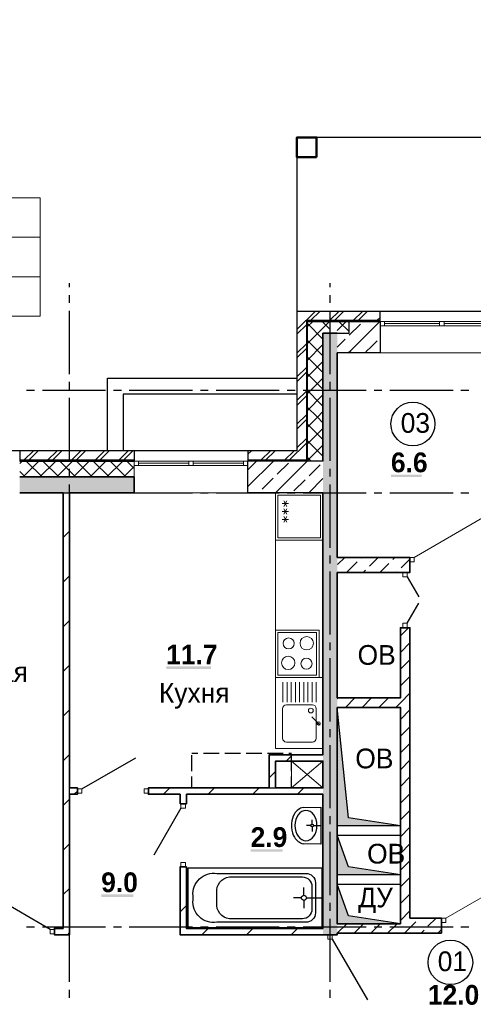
# Model space of a CAD drawing. Header units: millimetres. Extents: x 259029 to 2494469, y -731578 to -57567.
# Tile 231 of 253: x 510176 to 515919, y -605628 to -593156. Entities that reach past the tile are written whole.
import ezdxf
from ezdxf import colors
from ezdxf.entities.mleader import LeaderData, LeaderLine
from ezdxf.math import Vec2, Vec3

# ---------------------------------------------------------------- set-up
doc = ezdxf.new("R2010")
doc.units = ezdxf.units.MM
for name, color, linetype in [('PDF _Геометрия', 7, 'Continuous'), ('PDF _Сплошная заливка', 7, 'Continuous'), ('PDF _Текст', 7, 'Continuous')]:
    doc.layers.add(name, color=color, linetype=linetype)
for name, color, linetype, lineweight in [('Выноски', 20, 'Continuous', 20), ('РАЗРЕЗЫ', 10, 'Continuous', 60), ('Символы 0.20', 1, 'Continuous', 20)]:
    doc.layers.add(name, color=color, linetype=linetype, lineweight=lineweight)
doc.styles.add('PDF Century Gothic', font='GOTHIC.TTF')
doc.styles.add('PDF Century Gothic Bold', font='GOTHICB.TTF')
doc.styles.add('ГОСТ', font='GOST_Common.ttf')

# ---------------------------------------------------------------- blocks, each defined once
blk = doc.blocks.new('_None')
blk = doc.blocks.new('ааапп')
at = {"layer": 'Символы 0.20'}
ml = blk.add_multileader_mtext('Standard', dxfattribs=at)
ml.set_content('2(л.6)', color=256, style='ГОСТ')
ml.set_leader_properties(color=256, linetype='ByLayer', lineweight=-1)
ml.set_arrow_properties(name='NONE')
ml.build(insert=Vec2(0, 0))
ml.multileader.update_dxf_attribs({"text_left_attachment_type": 6, "text_right_attachment_type": 6, "dogleg_length": 0.25, "arrow_head_size": 200, "scale": 100})
ctx = ml.context
ctx.base_point, ctx.scale, ctx.char_height, ctx.arrow_head_size, ctx.landing_gap_size, ctx.plane_origin = Vec3(614087, -580264.1), 100, 250, 200, 25, Vec3(615301.2, -582398.5)
ctx.left_attachment, ctx.right_attachment = 6, 6
notes = []
notes.append((ctx, [(0, (1, 1, 0), (614062, -580264.1), (1, 0), 25, [(0, [(613990.2, -580943.4)], 0, [])])]))
ctx.mtext.insert, ctx.mtext.width, ctx.mtext.flow_direction = Vec3(614112, -579964.1), 792.21, 5
ml = blk.add_multileader_mtext('Standard', dxfattribs=at)
ml.set_content('4(л.6)', color=256, style='ГОСТ')
ml.set_leader_properties(color=256, linetype='ByLayer', lineweight=-1)
ml.set_arrow_properties(name='NONE')
ml.build(insert=Vec2(0, 0))
ml.multileader.update_dxf_attribs({"text_left_attachment_type": 6, "text_right_attachment_type": 6, "dogleg_length": 0.25, "arrow_head_size": 200, "scale": 100})
ctx = ml.context
ctx.base_point, ctx.scale, ctx.char_height, ctx.arrow_head_size, ctx.landing_gap_size, ctx.plane_origin = Vec3(611257.3, -581853.8), 100, 250, 200, 25, Vec3(612471.5, -584006.4)
ctx.left_attachment, ctx.right_attachment = 6, 6
notes.append((ctx, [(0, (1, 1, 0), (611232.3, -581853.8), (1, 0), 25, [(0, [(611050.1, -582506.1)], 0, [])])]))
ctx.mtext.insert, ctx.mtext.width, ctx.mtext.defined_height, ctx.mtext.flow_direction = Vec3(611282.3, -581553.8), 1018.139, 759.8, 5
ml = blk.add_multileader_mtext('Standard', dxfattribs=at)
ml.set_content('2(л.6)', color=256, style='ГОСТ')
ml.set_leader_properties(color=256, linetype='ByLayer', lineweight=-1)
ml.set_arrow_properties(name='NONE')
ml.build(insert=Vec2(0, 0))
ml.multileader.update_dxf_attribs({"text_left_attachment_type": 6, "text_right_attachment_type": 6, "dogleg_length": 0.25, "arrow_head_size": 200, "scale": 100})
ctx = ml.context
ctx.base_point, ctx.scale, ctx.char_height, ctx.arrow_head_size, ctx.landing_gap_size, ctx.plane_origin = Vec3(614087, -583505.6), 100, 250, 200, 25, Vec3(615301.2, -585640.1)
ctx.left_attachment, ctx.right_attachment = 6, 6
notes.append((ctx, [(0, (1, 1, 0), (614062, -583505.6), (1, 0), 25, [(0, [(613990.2, -584185)], 0, [])])]))
ctx.mtext.insert, ctx.mtext.width, ctx.mtext.flow_direction = Vec3(614112, -583205.6), 792.21, 5
ml = blk.add_multileader_mtext('Standard', dxfattribs=at)
ml.set_content('6(л.6)', color=256, style='ГОСТ')
ml.set_leader_properties(color=256, linetype='ByLayer', lineweight=-1)
ml.set_arrow_properties(name='NONE')
ml.build(insert=Vec2(0, 0))
ml.multileader.update_dxf_attribs({"text_left_attachment_type": 6, "text_right_attachment_type": 6, "dogleg_length": 0.25, "arrow_head_size": 200, "scale": 100})
ctx = ml.context
ctx.base_point, ctx.scale, ctx.char_height, ctx.arrow_head_size, ctx.landing_gap_size, ctx.plane_origin = Vec3(614153.7, -586766.3), 100, 250, 200, 25, Vec3(615367.8, -588900.8)
ctx.left_attachment, ctx.right_attachment = 6, 6
notes.append((ctx, [(0, (1, 1, 0), (614128.7, -586766.3), (1, 0), 25, [(0, [(614056.9, -587445.7)], 0, [])])]))
ctx.mtext.insert, ctx.mtext.width, ctx.mtext.flow_direction = Vec3(614178.7, -586466.3), 792.21, 5
for ctx, leaders in notes:
    for number, flags, end, landing, length, lines in leaders:
        leader = LeaderData()
        leader.index, (leader.has_last_leader_line, leader.has_dogleg_vector, leader.attachment_direction) = number, flags
        leader.last_leader_point, leader.dogleg_vector, leader.dogleg_length = Vec3(end), Vec3(landing), length
        for number, points, colour, breaks in lines:
            line = LeaderLine()
            line.index, line.vertices, line.color, line.breaks = number, Vec3.list(points), colors.encode_raw_color(colour), breaks
            leader.lines.append(line)
        ctx.leaders.append(leader)

msp = doc.modelspace()

# ---------------------------------------------------------------- hatches: boundary and pattern name
at = {"layer": 'PDF _Сплошная заливка', "true_color": 0xf1f1f1, "transparency": 33554559}
msp.add_hatch(color=7, dxfattribs=at).paths.add_polyline_path([(514015.7, -597127.5), (514015.7, -602467.5), (514016, -602467.5), (514016, -602547.5), (514015.7, -602547.5), (514015.7, -604747.5), (514195.7, -604747.5), (514195.7, -597127.5)])

# ---------------------------------------------------------------- linework, layer by layer
at = {"layer": 'PDF _Геометрия', "lineweight": 50}
msp.add_lwpolyline([(513935.5, -594897.5), (513935.5, -594647.5), (513685.5, -594647.5), (513685.5, -594897.5)], close=True, dxfattribs=at)
at = {"layer": 'PDF _Геометрия', "lineweight": 25}
for points in [[(522365.7, -596847.5), (522365.7, -594647.5), (513685.7, -594647.5), (513685.7, -596847.5), (516945.7, -596847.5)], [(510805.7, -596544.4), (510805.7, -596494.5)], [(514105.7, -596544.4), (514105.7, -596494.5)], [(510805.7, -596744.4), (510805.7, -596644.4)], [(514105.7, -596744.4), (514105.7, -596644.4)], [(510805.7, -597644.4), (510805.7, -596844.4)], [(513685.7, -597081.3), (513919.6, -596847.5)], [(513685.7, -596847.5), (513685.7, -598617.5)], [(513859.5, -596967.5), (513979.6, -596847.5)], [(514099.6, -596967.5), (514219.5, -596847.5)], [(514105.7, -597644.4), (514105.7, -596844.4)], [(514159.5, -596967.5), (514279.6, -596847.5)], [(514399.6, -596967.5), (514519.6, -596847.5)], [(514459.5, -596967.5), (514579.5, -596847.5)], [(514699.6, -596967.5), (514740.7, -596926.3)], [(514740.7, -596977.5), (514740.7, -596847.5)], [(514740.7, -596967.5), (513805.7, -596967.5), (513805.7, -598737.5), (513065.7, -598737.5)], [(513685.7, -597141.3), (513805.7, -597021.3)], [(513815.7, -596977.5), (514345.7, -596977.5)], [(513815.7, -596977.5), (513815.7, -598747.5)], [(513685.7, -597381.3), (513805.7, -597261.3)], [(513685.7, -597441.3), (513805.7, -597321.3)], [(513685.7, -597681.3), (513805.7, -597561.3)], [(513685.7, -597741.3), (513805.7, -597621.3)], [(510805.7, -597844.4), (510805.7, -597744.4)], [(511285.7, -598617.5), (511285.7, -597697.5)], [(511285.7, -597697.5), (513685.7, -597697.5)], [(514105.7, -597844.4), (514105.7, -597744.4)], [(510262.7, -597847.5), (510362.7, -597847.5)], [(510462.7, -597847.5), (511262.7, -597847.5)], [(511362.7, -597847.5), (511462.7, -597847.5)], [(511485.7, -597897.5), (511485.7, -598617.5)], [(513685.7, -597897.5), (511485.7, -597897.5)], [(511562.7, -597847.5), (512362.7, -597847.5)], [(512462.7, -597847.5), (512562.7, -597847.5)], [(512662.7, -597847.5), (513462.7, -597847.5)], [(513562.7, -597847.5), (513662.7, -597847.5)], [(513685.7, -597981.3), (513805.7, -597861.3)], [(513685.7, -598041.3), (513805.7, -597921.3)], [(513762.7, -597847.5), (514562.7, -597847.5)], [(514662.7, -597847.5), (514762.7, -597847.5)], [(514862.7, -597847.5), (515662.7, -597847.5)], [(515762.7, -597847.5), (515862.7, -597847.5)], [(510805.7, -598744.4), (510805.7, -597944.4)], [(514105.7, -598744.4), (514105.7, -597944.4)], [(513685.7, -598281.3), (513805.7, -598161.3)], [(513685.7, -598341.3), (513805.7, -598221.3)], [(513589.5, -598737.5), (513805.7, -598521.3)], [(513685.7, -598581.3), (513805.7, -598461.3)], [(513685.7, -598617.5), (501325.7, -598617.5)], [(510175.7, -598617.5), (510175.7, -598747.5)], [(510229.6, -598737.5), (510349.5, -598617.5)], [(510289.6, -598737.5), (510409.5, -598617.5)], [(510529.6, -598737.5), (510649.6, -598617.5)], [(510589.6, -598737.5), (510709.5, -598617.5)], [(510829.5, -598737.5), (510949.6, -598617.5)], [(510889.6, -598737.5), (511009.6, -598617.5)], [(511129.5, -598737.5), (511249.5, -598617.5)], [(511189.5, -598737.5), (511309.6, -598617.5)], [(511429.6, -598737.5), (511549.5, -598617.5)], [(511489.6, -598737.5), (511609.5, -598617.5)], [(511625.7, -598617.5), (511625.7, -598747.5)], [(513065.7, -598661.3), (513109.6, -598617.5)], [(513065.7, -598617.5), (513065.7, -598747.5)], [(513229.5, -598737.5), (513349.6, -598617.5)], [(513289.6, -598737.5), (513409.6, -598617.5)], [(513529.5, -598737.5), (513649.5, -598617.5)], [(511625.7, -598737.5), (510175.7, -598737.5)], [(510175.7, -598747.5), (511625.7, -598747.5)], [(510805.7, -598944.4), (510805.7, -598844.4)], [(514105.7, -598944.4), (514105.7, -598844.4)], [(510805.7, -599844.4), (510805.7, -599044.4)], [(514105.7, -599844.4), (514105.7, -599044.4)], [(510262.7, -599147.5), (510362.7, -599147.5)], [(510462.7, -599147.5), (511262.7, -599147.5)], [(511362.7, -599147.5), (511462.7, -599147.5)], [(511562.7, -599147.5), (512362.7, -599147.5)], [(512462.7, -599147.5), (512562.7, -599147.5)], [(512662.7, -599147.5), (513462.7, -599147.5)], [(513562.7, -599147.5), (513662.7, -599147.5)], [(513762.7, -599147.5), (514562.7, -599147.5)], [(514662.7, -599147.5), (514762.7, -599147.5)], [(514862.7, -599147.5), (515662.7, -599147.5)], [(515762.7, -599147.5), (515862.7, -599147.5)], [(510805.7, -600044.4), (510805.7, -599944.4)], [(514105.7, -600044.4), (514105.7, -599944.4)], [(510805.7, -600944.4), (510805.7, -600144.4)], [(514105.7, -600944.4), (514105.7, -600144.4)], [(515083.7, -600213.5), (515230.7, -600468.1)], [(515083.7, -600801.5), (515230.7, -600546.9)], [(510805.7, -601144.4), (510805.7, -601044.4)], [(514105.7, -601144.4), (514105.7, -601044.4)], [(510805.7, -602044.4), (510805.7, -601244.4)], [(514105.7, -602044.4), (514105.7, -601244.4)], [(514995.7, -603367.5), (514195.7, -603367.5), (514195.7, -601867.5), (514995.7, -601867.5), (514995.7, -603367.5), (514338.3, -603267.9), (514195.7, -601867.5)], [(510805.7, -602244.4), (510805.7, -602144.4)], [(514105.7, -602244.4), (514105.7, -602144.4)], [(510805.7, -603144.4), (510805.7, -602344.4)], [(514105.7, -603144.4), (514105.7, -602344.4)], [(510961.5, -602899.5), (511643.9, -602505.5)], [(512355.7, -602447.5), (512432.7, -602447.5)], [(512355.7, -602674.4), (512355.7, -602474.4)], [(512502.7, -602447.5), (512702.7, -602447.5)], [(512772.7, -602447.5), (512972.7, -602447.5)], [(513042.7, -602447.5), (513242.7, -602447.5)], [(513312.7, -602447.5), (513512.7, -602447.5)], [(513582.7, -602447.5), (513615.7, -602447.5)], [(513615.7, -602674.4), (513615.7, -602474.4)], [(512432.7, -602887.5), (512355.7, -602887.5), (512355.7, -602744.4)], [(513582.7, -602887.5), (513615.7, -602887.5), (513615.7, -602744.4)], [(512502.7, -602887.5), (512702.7, -602887.5)], [(512772.7, -602887.5), (512972.7, -602887.5)], [(513042.7, -602887.5), (513242.7, -602887.5)], [(513312.7, -602887.5), (513512.7, -602887.5)], [(512217.7, -603143.5), (511873.7, -603739.3)], [(513767.2, -603133.6), (513987.7, -603130.2), (513987.7, -603597.9), (513767.2, -603594.5)], [(510805.7, -603344.4), (510805.7, -603244.4)], [(513880.5, -603346.8), (513880.5, -603290.1)], [(514105.7, -603344.4), (514105.7, -603244.4)], [(513863.3, -603364), (513806.6, -603364)], [(513880.5, -603381.2), (513880.5, -603437.9)], [(513897.7, -603364), (513987.7, -603364)], [(510805.7, -604244.4), (510805.7, -603444.4)], [(514105.7, -604244.4), (514105.7, -603444.4)], [(514995.7, -603987.5), (514195.7, -603987.5), (514195.7, -603487.5), (514995.7, -603487.5), (514995.7, -603987.5), (514338.3, -603887.9), (514195.7, -603487.5)], [(512305.2, -604654.8), (514005.2, -604654.8), (514005.2, -603904.8), (512305.2, -603904.8), (512305.2, -604654.8)], [(513775.2, -604247.8), (513775.2, -604147.8)], [(514995.7, -604607.5), (514195.7, -604607.5), (514195.7, -604107.5), (514995.7, -604107.5), (514995.7, -604607.5), (514338.3, -604507.9), (514195.7, -604107.5)], [(510559.5, -604679.5), (509877.1, -604285.5)], [(513743.2, -604279.8), (513643.2, -604279.8)], [(513807.2, -604279.8), (514005.2, -604279.8)], [(510805.7, -604444.4), (510805.7, -604344.4)], [(513775.2, -604311.8), (513775.2, -604411.8)], [(514105.7, -604444.4), (514105.7, -604344.4)], [(510262.7, -604647.5), (510362.7, -604647.5)], [(510462.7, -604647.5), (511262.7, -604647.5)], [(510805.7, -605344.4), (510805.7, -604544.4)], [(511362.7, -604647.5), (511462.7, -604647.5)], [(511562.7, -604647.5), (512362.7, -604647.5)], [(512462.7, -604647.5), (512562.7, -604647.5)], [(512662.7, -604647.5), (513462.7, -604647.5)], [(513562.7, -604647.5), (513662.7, -604647.5)], [(513762.7, -604647.5), (514562.7, -604647.5)], [(514105.7, -605344.4), (514105.7, -604544.4)], [(514662.7, -604647.5), (514762.7, -604647.5)], [(514862.7, -604647.5), (515662.7, -604647.5)], [(515762.7, -604647.5), (515862.7, -604647.5)], [(514133.5, -604803.5), (514577.5, -605572.5)], [(510805.7, -605544.4), (510805.7, -605444.4)], [(514105.7, -605544.4), (514105.7, -605444.4)]]:
    msp.add_lwpolyline(points, dxfattribs=at)
at = {"layer": 'PDF _Геометрия', "lineweight": 13}
for points in [[(509233.6, -595412.2), (510433.6, -595412.2), (510433.6, -595912.2), (509233.6, -595912.2)], [(509233.6, -595912.2), (510433.6, -595912.2), (510433.6, -596412.2), (509233.6, -596412.2)], [(509233.6, -596412.2), (510433.6, -596412.2), (510433.6, -596912.2), (509233.6, -596912.2)], [(514740.7, -597033.5), (514796.7, -597033.5), (514796.7, -596977.5), (514740.7, -596977.5)], [(515492.7, -597033.5), (515548.7, -597033.5), (515548.7, -596977.5), (515492.7, -596977.5)], [(511625.7, -598803.5), (511681.7, -598803.5), (511681.7, -598747.5), (511625.7, -598747.5)], [(512317.7, -598803.5), (512373.7, -598803.5), (512373.7, -598747.5), (512317.7, -598747.5)], [(513415.7, -599147.5), (514015.7, -599147.5), (514015.7, -599747.5), (513415.7, -599747.5)], [(513985.7, -599177.5), (513445.7, -599177.5), (513445.7, -599717.5), (513985.7, -599717.5)], [(515115.7, -599967.5), (515171.7, -599967.5), (515171.7, -600023.5), (515115.7, -600023.5)], [(515083.5, -600157.5), (515083.5, -600213.5), (515027.5, -600213.5), (515027.5, -600157.5)], [(513935.7, -600917.5), (513445.7, -600917.5), (513445.7, -601457.5), (513935.7, -601457.5)], [(515083.5, -600801.5), (515083.5, -600857.5), (515027.5, -600857.5), (515027.5, -600801.5)], [(514015.7, -601487.5), (514015.7, -602387.5), (513415.7, -602387.5), (513415.7, -601487.5)], [(510961.5, -602899.5), (510905.5, -602899.5), (510905.5, -602955.5), (510961.5, -602955.5)], [(511805.5, -602899.5), (511749.5, -602899.5), (511749.5, -602955.5), (511805.5, -602955.5)], [(512217.5, -603143.5), (512217.5, -603087.5), (512273.5, -603087.5), (512273.5, -603143.5)], [(512217.5, -603887.5), (512217.5, -603831.5), (512273.5, -603831.5), (512273.5, -603887.5)], [(515515.7, -604537.5), (515571.7, -604537.5), (515571.7, -604593.5), (515515.7, -604593.5)], [(510615.5, -604679.5), (510559.5, -604679.5), (510559.5, -604735.5), (510615.5, -604735.5)], [(514133.5, -604747.5), (514133.5, -604803.5), (514077.5, -604803.5), (514077.5, -604747.5)]]:
    msp.add_lwpolyline(points, close=True, dxfattribs=at)
for points in [[(513815.7, -597260.3), (514098.5, -596977.5)], [(513815.7, -597048.1), (513886.4, -596977.5)], [(514015.7, -597201.7), (513815.7, -597001.7)], [(514105.7, -597079.6), (514003.7, -596977.5)], [(514195.7, -597092.4), (514310.6, -596977.5)], [(514345.7, -597107.4), (514215.8, -596977.5)], [(514796.7, -596977.5), (516244.7, -596977.5)], [(514796.7, -597005.5), (515492.7, -597005.5)], [(514796.7, -597033.5), (516244.7, -597033.5)], [(515548.7, -597005.5), (516244.7, -597005.5)], [(514015.7, -597413.8), (513815.7, -597213.8)], [(513815.7, -597472.4), (514015.7, -597272.4)], [(514015.7, -597626), (513815.7, -597426)], [(514740.5, -597377.5), (516300.5, -597377.5)], [(513815.7, -597684.5), (514015.7, -597484.5)], [(514015.7, -597838.1), (513815.7, -597638.1)], [(513815.7, -597896.6), (514015.7, -597696.6)], [(514015.7, -598050.2), (513986.2, -598020.7), (513815.7, -597850.2)], [(513815.7, -598108.8), (514011.5, -597913), (514015.7, -597908.8)], [(514015.7, -598262.4), (513945.9, -598192.5), (513815.7, -598062.4)], [(513815.7, -598320.9), (513946.5, -598190.2), (514015.7, -598120.9)], [(514015.7, -598474.5), (513905.6, -598364.4), (513815.7, -598274.5)], [(513815.7, -598533), (513881.5, -598467.3), (514015.7, -598333)], [(514015.7, -598686.6), (513865.3, -598536.2), (513815.7, -598486.6)], [(513816.4, -598744.5), (514015.7, -598545.2)], [(510175.5, -598779.1), (510207.2, -598747.5)], [(510219.3, -598947.5), (510419.3, -598747.5)], [(510458.2, -598947.5), (510258.2, -598747.5)], [(510431.4, -598947.5), (510631.4, -598747.5)], [(510670.4, -598947.5), (510470.4, -598747.5)], [(510643.6, -598947.5), (510843.6, -598747.5)], [(510882.5, -598947.5), (510682.5, -598747.5)], [(510855.7, -598947.5), (511055.7, -598747.5)], [(511094.6, -598947.5), (510894.6, -598747.5)], [(511067.8, -598947.5), (511267.8, -598747.5)], [(511306.8, -598947.5), (511106.8, -598747.5)], [(511280, -598947.5), (511480, -598747.5)], [(511518.9, -598947.5), (511318.9, -598747.5)], [(511625.7, -598842.2), (511531, -598747.5)], [(511625.5, -598747.5), (511625.5, -598947.5)], [(511681.7, -598747.5), (513009.7, -598747.5)], [(511681.7, -598775.5), (512317.7, -598775.5)], [(512373.7, -598775.5), (513009.7, -598775.5)], [(513065.7, -598803.5), (513009.7, -598803.5), (513009.7, -598747.5), (513065.7, -598747.5)], [(513065.7, -598747.5), (513065.7, -598803.5)], [(513864.5, -598747.5), (513825, -598708), (513815.7, -598698.8)], [(510246.1, -598947.5), (510175.7, -598877)], [(511492.1, -598947.5), (511625.7, -598813.9)], [(511681.7, -598803.5), (513009.7, -598803.5)], [(511625.5, -599147.5), (513065.5, -599147.5)], [(513415.7, -602387.5), (513415.7, -599147.5)], [(513579.8, -599285.7), (513499.8, -599285.7)], [(513559.8, -599251.1), (513519.8, -599320.4)], [(513519.8, -599251.1), (513559.8, -599320.4)], [(513579.8, -599385.7), (513499.8, -599385.7)], [(513559.8, -599351.1), (513519.8, -599420.4)], [(513519.8, -599351.1), (513559.8, -599420.4)], [(513579.8, -599485.7), (513499.8, -599485.7)], [(513559.8, -599451.1), (513519.8, -599520.4)], [(513519.8, -599451.1), (513559.8, -599520.4)], [(515171.5, -599967.5), (516037.1, -599467.8)], [(513965.7, -601487.5), (513965.7, -600887.5), (513415.7, -600887.5), (513415.7, -601487.5)], [(513965.7, -601487.5), (513415.7, -601487.5)], [(513507.6, -601800), (513507.6, -601547.5)], [(513560.5, -601800), (513560.5, -601547.5)], [(513613.5, -601800), (513613.5, -601547.5)], [(513666.4, -601800), (513666.4, -601547.5)], [(513719.3, -601800), (513719.3, -601547.5)], [(513772.3, -601800), (513772.3, -601547.5)], [(513825.2, -601800), (513825.2, -601547.5)], [(513878.2, -601800), (513878.2, -601547.5)], [(513931.1, -601800), (513931.1, -601547.5)], [(513980.3, -602091.8), (513873.3, -601984.8)], [(515571.5, -604537.5), (516437.1, -604037.8)]]:
    msp.add_lwpolyline(points, dxfattribs=at)
at = {"layer": 'PDF _Геометрия', "color": 9, "lineweight": 25, "true_color": 0xc8c8a0}
for points in [[(514195.5, -597127.5), (514345.5, -597127.5), (514345.5, -596977.5)], [(514345.5, -596977.5), (514740.5, -596977.5), (514740.5, -597033.5), (514740.5, -597377.5), (514195.5, -597377.5)], [(514334.9, -597377.5), (514367.5, -597344.8), (514734.9, -596977.5)], [(514348.1, -597152.2), (514489.5, -597010.8)], [(514195.7, -597304.5), (514298.6, -597201.7)], [(514560.2, -597364.3), (514629.4, -597295.1), (514701.6, -597222.9)], [(514015.5, -599147.5), (513065.5, -599147.5), (513065.5, -598803.5), (513065.5, -598747.5)], [(514015.5, -598747.5), (513065.5, -598747.5)], [(513065.7, -599070.9), (513389.2, -598747.5)], [(513065.7, -598858.8), (513174.3, -598750.2)], [(513413.4, -599147.5), (513813.4, -598747.5)], [(513435.9, -598912.9), (513577.3, -598771.5)], [(513839, -598934.1), (513980.4, -598792.7)], [(513245, -599103.8), (513386.4, -598962.4)], [(513648, -599125), (513789.5, -598983.6)], [(513837.7, -599147.5), (514015.7, -598969.4)]]:
    msp.add_lwpolyline(points, dxfattribs=at)
at = {"layer": 'PDF _Геометрия', "lineweight": 35}
for points in [[(514195.5, -597127.5), (514015.5, -597127.5), (514015.5, -598747.5)], [(514195.5, -599967.5), (514195.5, -597377.5)], [(510805.5, -599147.5), (511625.5, -599147.5), (511625.5, -598947.5), (510175.5, -598947.5)], [(510175.5, -599147.5), (510725.5, -599147.5)], [(510805.5, -602967.5), (510805.5, -604667.5), (510805.5, -604747.5), (510615.5, -604747.5), (510615.5, -604667.5), (510725.5, -604667.5), (510725.5, -599147.5)], [(510805.5, -602887.5), (510805.5, -599147.5)], [(512205.5, -602967.5), (511805.5, -602967.5), (511805.5, -602887.5), (513335.5, -602887.5), (513335.5, -602547.5), (513335.5, -602467.5), (514015.5, -602467.5), (514015.5, -599147.5)], [(510725.7, -599713.9), (510805.7, -599633.9)], [(514195.5, -601747.5), (514195.5, -600157.5)], [(510725.7, -600279.5), (510805.7, -600199.5)], [(510725.7, -600845.2), (510805.7, -600765.2)], [(510725.7, -601410.9), (510805.7, -601330.9)], [(510725.7, -601976.6), (510805.7, -601896.6)], [(514195.5, -604607.5), (514195.5, -601867.5)], [(510725.7, -602542.3), (510805.7, -602462.3)], [(513549, -602547.5), (513629, -602467.5)], [(513335.7, -602760.7), (513415.7, -602680.7)], [(510805.5, -602887.5), (510905.5, -602887.5), (510905.5, -602967.5), (510805.5, -602967.5)], [(511997.6, -602967.5), (512077.6, -602887.5)], [(512563.3, -602967.5), (512643.3, -602887.5)], [(513129, -602967.5), (513209, -602887.5)], [(513694.6, -602967.5), (513774.6, -602887.5)], [(510725.7, -603108), (510805.7, -603028)], [(510866.2, -602967.5), (510905.7, -602928)], [(514195.5, -604727.5), (514195.5, -604747.5), (514015.5, -604747.5), (514010.5, -604747.5), (512205.5, -604747.5), (512205.5, -604667.5), (512205.5, -603887.5), (512285.5, -603887.5), (512285.5, -604667.5), (514015.5, -604667.5), (514015.5, -602967.5), (512285.5, -602967.5)], [(512205.5, -602967.5), (512205.5, -603087.5)], [(512285.5, -603087.5), (512285.5, -602967.5)], [(512285.5, -603087.5), (512205.5, -603087.5)], [(510725.7, -603673.7), (510805.7, -603593.7)], [(512205.7, -603890.7), (512209, -603887.5)], [(510725.7, -604239.3), (510805.7, -604159.3)], [(512205.7, -604456.4), (512285.7, -604376.4)], [(510783.3, -604747.5), (510805.7, -604725)], [(512480.3, -604747.5), (512560.3, -604667.5)], [(513046, -604747.5), (513126, -604667.5)], [(513611.7, -604747.5), (513691.7, -604667.5)]]:
    msp.add_lwpolyline(points, dxfattribs=at)
at = {"layer": 'PDF _Геометрия', "color": 191, "lineweight": 35, "true_color": 0xc8aaf2}
for points in [[(515115.5, -599967.5), (515115.5, -600023.5), (515115.5, -600157.5), (514995.5, -600157.5), (514195.5, -600157.5)], [(515115.5, -599967.5), (514195.5, -599967.5)], [(514199.6, -600058.4), (514290.5, -599967.5)], [(514312.6, -600157.5), (514447.1, -600023)], [(514496.6, -599973.5), (514502.6, -599967.5)], [(514602.6, -600079.6), (514714.7, -599967.5)], [(514736.9, -600157.5), (514850.1, -600044.3)], [(514899.6, -599994.8), (514926.9, -599967.5)], [(515005.7, -600100.8), (515115.7, -599990.8)], [(514524.7, -600157.5), (514553.1, -600129.1)], [(514949, -600157.5), (514956.2, -600150.3)], [(515515.5, -604537.5), (515115.5, -604537.5)], [(515345.1, -604640.4), (515448, -604537.5)], [(515515.5, -604537.5), (515515.5, -604593.5), (515515.5, -604727.5)], [(515115.7, -604657.7), (515189.5, -604583.9)], [(515115.5, -604727.5), (515515.5, -604727.5)], [(515258, -604727.5), (515271.8, -604713.7), (515295.6, -604689.9)], [(515470.2, -604727.5), (515504.5, -604693.1), (515515.7, -604681.9)]]:
    msp.add_lwpolyline(points, dxfattribs=at)
at = {"layer": 'PDF _Геометрия', "color": 45, "lineweight": 35, "true_color": 0xaa8232}
for points in [[(514195.5, -601747.5), (514995.5, -601747.5), (514995.5, -600857.5), (515115.5, -600857.5), (515115.5, -604537.5)], [(514995.7, -600959.3), (515097.5, -600857.5)], [(514995.7, -601171.4), (515115.7, -601051.4)], [(514995.7, -601383.6), (515115.7, -601263.6)], [(514995.7, -601595.7), (515115.7, -601475.7)], [(514195.7, -601759.3), (514207.5, -601747.5)], [(514299.7, -601867.5), (514419.7, -601747.5)], [(514511.8, -601867.5), (514631.8, -601747.5)], [(514723.9, -601867.5), (514843.9, -601747.5)], [(514936.1, -601867.5), (514995.7, -601807.8), (515115.7, -601687.8)], [(514195.5, -601867.5), (514995.5, -601867.5), (514995.5, -604607.5), (514195.5, -604607.5)], [(514995.7, -602019.9), (515115.7, -601900)], [(514995.7, -602232.1), (515115.7, -602112.1)], [(514995.7, -602444.2), (515115.7, -602324.2)], [(514995.7, -602656.3), (515115.7, -602536.3)], [(514995.7, -602868.5), (515115.7, -602748.5)], [(514995.7, -603080.6), (515115.7, -602960.6)], [(514995.7, -603292.7), (515115.7, -603172.7)], [(514995.7, -603504.9), (515115.7, -603384.9)], [(514995.7, -603717), (515115.7, -603597)], [(514995.7, -603929.1), (515115.7, -603809.1)], [(514995.7, -604141.3), (515115.7, -604021.3)], [(514995.7, -604353.4), (515115.7, -604233.4)], [(514995.7, -604565.5), (515115.7, -604445.5)], [(514197.4, -604727.5), (514317.4, -604607.5)], [(514409.5, -604727.5), (514529.5, -604607.5)], [(514621.6, -604727.5), (514741.6, -604607.5)], [(514833.8, -604727.5), (514953.8, -604607.5)], [(515045.9, -604727.5), (515115.7, -604657.7)], [(514195.5, -604727.5), (514995.5, -604727.5), (515115.5, -604727.5)]]:
    msp.add_lwpolyline(points, dxfattribs=at)
at = {"layer": 'PDF _Геометрия', "lineweight": 13}
msp.add_lwpolyline([(513503.6, -601884.6), (513503.6, -602256.7, 0.4142084), (513553.6, -602306.7), (513881.1, -602306.7, 0.4142084), (513931.1, -602256.7), (513931.1, -601884.6, 0.4142084), (513881.1, -601834.6), (513553.6, -601834.6, 0.4142084)], format="xyb", close=True, dxfattribs=at)
at = {"layer": 'PDF _Геометрия', "lineweight": 35}
msp.add_lwpolyline([(513415.5, -602887.5), (513415.5, -602547.5), (514015.5, -602547.5), (514015.5, -602887.5)], close=True, dxfattribs=at)
at = {"layer": 'PDF _Геометрия', "lineweight": 18}
msp.add_lwpolyline([(513615.7, -602887.5), (514015.7, -602887.5), (514015.7, -602547.5), (513615.7, -602547.5)], close=True, dxfattribs=at)
for points in [[(514015.7, -602887.5), (513615.7, -602547.5)], [(514015.7, -602547.5), (513615.7, -602887.5)]]:
    msp.add_lwpolyline(points, dxfattribs=at)
at = {"layer": 'PDF _Геометрия', "lineweight": 25}
msp.add_lwpolyline([(513656.2, -603215.1, 0.1390912), (513616.7, -603337.9), (513616.7, -603390.2, 0.1390903), (513656.2, -603513)], format="xyb", dxfattribs=at)
for points in [[(512670.2, -603969.8), (513800.2, -603969.8, -0.4142112), (513920.2, -604089.8), (513920.2, -604469.8, -0.4142112), (513800.2, -604589.8), (512670.2, -604589.8, -0.4912688), (512370.2, -604304.8), (512370.2, -604254.8, -0.4799223)], [(513875.2, -604134.8), (513875.2, -604424.8, -0.4142112), (513755.2, -604544.8), (512830.2, -604544.8, -0.4082141), (512671, -604345.5), (512670.5, -604331.9), (512670.3, -604318.3), (512670.2, -604304.8), (512670.2, -604254.8), (512670.3, -604241.3), (512670.5, -604227.8), (512671, -604214.2, -0.4082052), (512830.2, -604014.8), (513755.2, -604014.8, -0.4142112)]]:
    msp.add_lwpolyline(points, format="xyb", close=True, dxfattribs=at)
for centre, radius in [((515153.9, -598277.2), 277.9), ((513880.5, -603364), 17.2), ((513775.2, -604279.8), 32), ((515629.3, -605096.8), 281.9)]:
    msp.add_circle(centre, radius, dxfattribs=at)
at = {"layer": 'PDF _Геометрия', "lineweight": 13}
for centre, radius in [((513580.4, -601057.4), 70.1), ((513809.8, -601054.9), 84.8), ((513575.2, -601303.2), 84.8), ((513806.6, -601314.3), 70.1), ((513861.9, -601907.5), 30.1), ((513959.5, -602071), 20.7)]:
    msp.add_circle(centre, radius, dxfattribs=at)
at = {"layer": 'PDF _Геометрия', "lineweight": 25}
for points in [[(513767.2, -603133.6), (513718.6, -603144.6), (513677.9, -603174.5), (513656.2, -603215.1)], [(513800.3, -603171.9), (513723.5, -603171.9), (513661.2, -603257.9), (513661.2, -603364)], [(513939.3, -603364), (513939.3, -603257.9), (513877, -603171.9), (513800.3, -603171.9)], [(513661.2, -603364), (513661.2, -603470.2), (513723.5, -603556.2), (513800.3, -603556.2)], [(513800.3, -603556.2), (513877, -603556.2), (513939.3, -603470.2), (513939.3, -603364)], [(513656.2, -603513), (513677.9, -603553.6), (513718.6, -603583.5), (513767.2, -603594.5)]]:
    msp.add_open_spline(points, degree=3, dxfattribs=at)
at = {"layer": 'PDF _Сплошная заливка', "lineweight": 25, "transparency": 33554559}
for points in [[(514875.9, -598949.5), (515265.8, -598949.5), (514875.9, -598918.2), (515265.8, -598918.2)], [(512030.1, -601380.2), (512598.6, -601380.2), (512030.1, -601348.9), (512598.6, -601348.9)], [(513099.2, -603696.2), (513505.2, -603696.2), (513099.2, -603664.8), (513505.2, -603664.8)], [(511207.3, -604268.2), (511613.4, -604268.2), (511207.3, -604236.8), (511613.4, -604236.8)]]:
    msp.add_solid(points, dxfattribs=at)
at = {"layer": 'PDF _Сплошная заливка', "color": 7, "lineweight": 25, "true_color": 0xf1f1f1, "transparency": 33554559}
msp.add_solid([(510175.7, -599147.5), (511625.7, -599147.5), (510175.7, -598947.5), (511625.7, -598947.5)], dxfattribs=at)
at = {"layer": 'PDF _Сплошная заливка', "color": 251, "lineweight": 35, "true_color": 0x6c6c6c, "transparency": 33554559}
for points in [[(514195.7, -603367.5), (514995.7, -603367.5), (514195.7, -601867.5), (514338.3, -603267.9)], [(514195.7, -603987.5), (514995.7, -603987.5), (514195.7, -603487.5), (514338.3, -603887.9)], [(514195.7, -604607.5), (514995.7, -604607.5), (514195.7, -604107.5), (514338.3, -604507.9)]]:
    msp.add_solid(points, dxfattribs=at)

# ---------------------------------------------------------------- texts
at = {"layer": 'PDF _Текст', "char_height": 250, "attachment_point": 7}
for s, insert, style in [('03', (514999.6, -598392.2), 'PDF Century Gothic'), ('6.6', (514875.9, -598892.2), 'PDF Century Gothic Bold'), ('11.7', (512030.1, -601322.9), 'PDF Century Gothic Bold'), ('ОВ', (514453.7, -601331.3), 'PDF Century Gothic'), ('Гостиная', (508854.2, -601547.3), 'PDF Century Gothic'), ('Кухня', (511938.1, -601884.2), 'PDF Century Gothic'), ('ОВ', (514424.8, -602642.8), 'PDF Century Gothic'), ('2.9', (513099.2, -603638.9), 'PDF Century Gothic Bold'), ('ОВ', (514574.3, -603848.9), 'PDF Century Gothic'), ('9.0', (511207.3, -604210.9), 'PDF Century Gothic Bold'), ('ДУ', (514462.4, -604472.4), 'PDF Century Gothic'), ('01', (515468.6, -605211.9), 'PDF Century Gothic'), ('12.0', (515343.9, -605636.9), 'PDF Century Gothic Bold')]:
    msp.add_mtext(s, dxfattribs=dict(at, insert=insert, style=style))

# ---------------------------------------------------------------- next in the draw order: block references
at = {"layer": 'РАЗРЕЗЫ', "color": 2, "lineweight": -2, "rotation": 45.00000000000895}
msp.add_blockref('ааапп', (-370061.8, -617495.3), dxfattribs=at)

# ---------------------------------------------------------------- next in the draw order: texts
at = {"layer": 'Выноски'}
note = msp.add_mtext_static_columns([''] * 2, width=19641.405, gutter_width=8167.2, height=0, dxfattribs=dict(at, insert=(385740.7, -548768.3), char_height=250, attachment_point=1, style='ГОСТ'))
for column, words in zip([note] + note.columns.linked_columns, ['\\pi10527.89954; \\P\\pi570.45,l346.2,t2000;1.^IОбщие указания см. лист 1. {\\H1.46663x; }\\P2.^IМонтажные узлы 1;2;3;4;6;7;8 см. лист{\\C0; 7.\\H1.45562x; \\H0.68699x;\\P}3.^IСварку производить согласно СП70.1330.2011 электродами Э42 ГОСТ 9467-75*.{\\H1.45929x; }\\P4.^IВсе металлические конструкции окрасить эмалью ПФ-1189 по ГОСТ 6465-79 в два слоя. Эмаль наносить на {\\H1.45807x; }\\P\\pi0,t346.2;грунтовку ГФ-021 по ГОСТ 25129-82 (первый слой - на заводе-изготовителе, второй слой - на монтаже).{\\H1.65848x; }\\P\\pi570.45,t2000;5.^IОгнезащиту металлических косоуров см.л. 9.{\\H1.19167x; }\\P6.^IДлину швов принимать по длине сопряжения свариваемых элементов. все катеты сварных швов принимать {\\H1.54728x; }\\P\\pi0,t346.2;высотой 6 мм, кроме оговоренных.{\\H1.42874x; }\\P\\pi570.45,t2000;7.^IМонтаж стальных конструкций производить в соответствии с указаниями СП 70.1333.0.2012"Несущие и {\\H1.46825x; }\\P\\pi0,t346.2;ограждающие конструкции".{\\H1.45508x; }\\P\\pi570.45,t2000;8.^IЖелезобетонные изделия монтировать на цем-песчаном растворе М100 толщ. 10мм.{\\H1.46099x; }\\P{\\C0;9.^IНа разрезах 1-1;2-2 отметки чистого пола.\\H1.45599x; \\H0.68682x;\\P\\pi10570.70257,l0,tz;\\H1.82587x; \\H0.54768x;\\P\\H1.55804x; \\H0.64183x;\\P\\H1.64732x; \\H0.60705x;\\P\\pi812.5,l41.6675;\\H1.23836x; \\H0.80752x;\\P}', '']):
    column.text = words
note = msp.add_mtext_static_columns([''] * 2, width=19641.405, gutter_width=8167.2, height=0, dxfattribs=dict(at, insert=(385740.7, -593573.6), char_height=250, attachment_point=1, style='ГОСТ'))
for column, words in zip([note] + note.columns.linked_columns, ['\\pi10527.89954; \\P\\pi570.45,l346.2,t2000;1.^IОбщие указания см. лист 1. {\\H1.46663x; }\\P2.^IМонтажные узлы 1;2;3;4;6;7;8 см. лист{\\C0; 7.\\H1.45562x; \\H0.68699x;\\P}3.^IСварку производить согласно СП70.1330.2011 электродами Э42 ГОСТ 9467-75*.{\\H1.45929x; }\\P4.^IВсе металлические конструкции окрасить эмалью ПФ-1189 по ГОСТ 6465-79 в два слоя. Эмаль наносить на {\\H1.45807x; }\\P\\pi0,t346.2;грунтовку ГФ-021 по ГОСТ 25129-82 (первый слой - на заводе-изготовителе, второй слой - на монтаже).{\\H1.65848x; }\\P\\pi570.45,t2000;5.^IОгнезащиту металлических косоуров см.л. 9.{\\H1.19167x; }\\P6.^IДлину швов принимать по длине сопряжения свариваемых элементов. все катеты сварных швов принимать {\\H1.54728x; }\\P\\pi0,t346.2;высотой 6 мм, кроме оговоренных.{\\H1.42874x; }\\P\\pi570.45,t2000;7.^IМонтаж стальных конструкций производить в соответствии с указаниями СП 70.1333.0.2012"Несущие и {\\H1.46825x; }\\P\\pi0,t346.2;ограждающие конструкции".{\\H1.45508x; }\\P\\pi570.45,t2000;8.^IЖелезобетонные изделия монтировать на цем-песчаном растворе М100 толщ. 10мм.{\\H1.46099x; }\\P{\\C0;9.^IНа разрезах 1-1;2-2 отметки чистого пола.\\H1.45599x; \\H0.68682x;\\P\\pi10570.70257,l0,tz;\\H1.82587x; \\H0.54768x;\\P\\H1.55804x; \\H0.64183x;\\P\\H1.64732x; \\H0.60705x;\\P\\pi812.5,l41.6675;\\H1.23836x; \\H0.80752x;\\P}', '']):
    column.text = words

doc.saveas('drawing.dxf')
